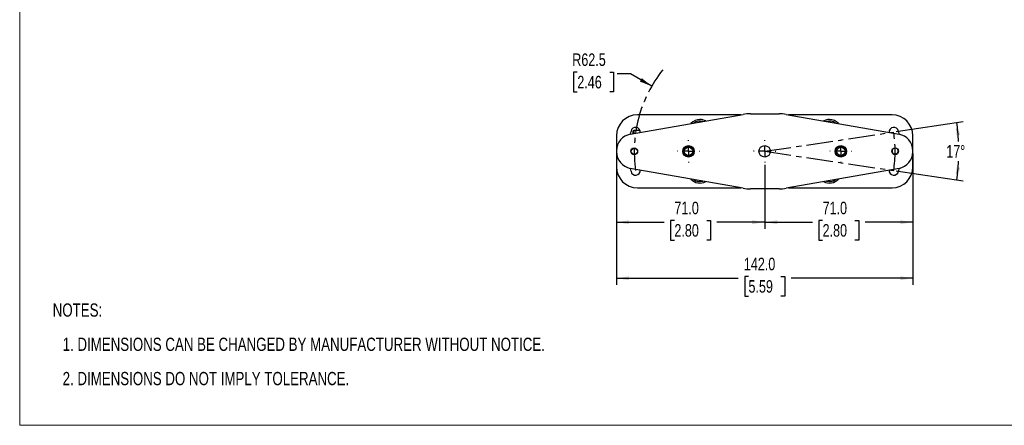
# Model space of a CAD drawing. Header units: millimetres. Extents: x 0 to 864, y 0 to 559.
# Tile 1 of 9: x 0 to 472, y 0 to 194. Entities that reach past the tile are written whole.
import ezdxf

# ---------------------------------------------------------------- set-up
doc = ezdxf.new("R2010")
doc.units = ezdxf.units.MM
doc.linetypes.add('CENTERX2', pattern=[20.32, 12.7, -2.54, 2.54, -2.54])
doc.layers.add('CENTER', color=40, linetype='CENTERX2')
doc.layers.add('DIMENSIONS', color=140, linetype='Continuous', lineweight=25)
doc.layers.add('TEXT', color=140, linetype='Continuous', lineweight=25)
doc.styles.add('SLDTEXTSTYLE0', font='TXT', dxfattribs={"width": 0.75})
doc.dimstyles.new('SLDDIMSTYLE0', dxfattribs={"dimtxt": 6, "dimasz": 6, "dimexe": 0, "dimexo": 0.0625, "dimgap": 1.5, "dimtad": 0, "dimtih": 1, "dimtoh": 1, "dimdec": 4, "dimzin": 12, "dimdsep": 46, "dimtxsty": 'SLDTEXTSTYLE0', "dimsah": 1, "dimcen": 0.09, "dimadec": 0, "dimazin": 3, "dimtfac": 1, "dimtdec": 0, "dimtofl": 0, "dimtmove": 0, "dimatfit": 3, "dimfxl": 0, "dimfrac": 2, "dimtolj": 1, "dimtzin": 12, "dimarcsym": 0})
doc.dimstyles.new('SLDDIMSTYLE1', dxfattribs={"dimtxt": 6, "dimasz": 6, "dimexe": 0, "dimexo": 0.0625, "dimgap": 1.5, "dimtad": 0, "dimtih": 1, "dimtoh": 1, "dimdec": 1, "dimrnd": 1e-09, "dimzin": 12, "dimdsep": 46, "dimtxsty": 'SLDTEXTSTYLE0', "dimsah": 1, "dimcen": 0, "dimadec": 0, "dimazin": 3, "dimtfac": 1, "dimtdec": 1, "dimtofl": 0, "dimtmove": 0, "dimatfit": 3, "dimfxl": 0, "dimfrac": 2, "dimtolj": 1, "dimtzin": 12, "dimarcsym": 0})
doc.dimstyles.new('SLDDIMSTYLE2', dxfattribs={"dimtxt": 6, "dimasz": 6, "dimexe": 0, "dimexo": 0.0625, "dimgap": 1.5, "dimtad": 0, "dimtih": 1, "dimtoh": 1, "dimdec": 1, "dimrnd": 1e-09, "dimzin": 4, "dimdsep": 46, "dimtxsty": 'SLDTEXTSTYLE0', "dimsah": 1, "dimcen": 0.09, "dimadec": 0, "dimazin": 1, "dimtfac": 1, "dimtdec": 1, "dimtofl": 0, "dimtmove": 0, "dimatfit": 3, "dimfxl": 0, "dimfrac": 2, "dimtolj": 1, "dimtzin": 12, "dimarcsym": 0})

# ---------------------------------------------------------------- blocks, each defined once
blk = doc.blocks.new('SW_NOTE_0')
at = {"layer": 'TEXT', "color": 0, "char_height": 6.35, "attachment_point": 1, "style": 'SLDTEXTSTYLE0'}
for s, insert in [('NOTES:', (0, 8.19)), ('1. DIMENSIONS CAN BE CHANGED BY MANUFACTURER WITHOUT NOTICE.', (4.76, -8.24)), ('2. DIMENSIONS DO NOT IMPLY TOLERANCE.', (4.76, -24.66))]:
    blk.add_mtext(s, dxfattribs=dict(at, insert=insert))
blk = doc.blocks.new('_D')
at = {"layer": 'DIMENSIONS'}
for p, q in [((419.98, 140.8), (452.05, 145.59)), ((419.98, 121.95), (452.05, 117.15))]:
    blk.add_line(p, q, dxfattribs=at)
for start, end in [(2.9347, 8.5), (351.5, 357.0653)]:
    blk.add_arc((356.91, 131.37), 93.02, start, end, dxfattribs=at)
for points in [[(448.91, 145.12), (448.69, 139.05), (450.52, 139.27)], [(448.91, 117.62), (450.52, 123.47), (448.69, 123.69)]]:
    blk.add_solid(points, dxfattribs=at)
at = {"layer": 'DIMENSIONS', "insert": (443.9, 134.34), "char_height": 6, "attachment_point": 1, "style": 'SLDTEXTSTYLE0'}
blk.add_mtext('17°', dxfattribs=at)
blk = doc.blocks.new('_D_1')
at = {"layer": 'DIMENSIONS'}
for p, q in [((267.15, 169.34), (265.32, 169.34)), ((265.32, 169.34), (265.32, 159.82)), ((282.67, 169.34), (284.49, 169.34)), ((284.49, 169.34), (284.49, 159.82)), ((292.67, 168.46), (286.32, 168.46)), ((302.79, 162.62), (292.67, 168.46)), ((265.32, 159.82), (267.15, 159.82)), ((284.49, 159.82), (282.67, 159.82))]:
    blk.add_line(p, q, dxfattribs=at)
blk.add_solid([(302.79, 162.62), (298.05, 166.42), (297.13, 164.82)], dxfattribs=at)
at = {"layer": 'DIMENSIONS', "char_height": 6, "attachment_point": 1, "style": 'SLDTEXTSTYLE0'}
for s, insert in [('R62.5', (264.72, 178.3)), ('2.46', (267.15, 167.55))]:
    blk.add_mtext(s, dxfattribs=dict(at, insert=insert))
blk = doc.blocks.new('_D_2')
at = {"layer": 'DIMENSIONS'}
for p, q in [((356.91, 124.81), (356.91, 94.2)), ((285.91, 122.6), (285.91, 94.2)), ((285.91, 97.37), (308.78, 97.37)), ((313.65, 98.25), (311.83, 98.25)), ((311.83, 98.25), (311.83, 88.73)), ((329.17, 98.25), (331, 98.25)), ((331, 98.25), (331, 88.73)), ((356.91, 97.37), (334.04, 97.37)), ((311.83, 88.73), (313.65, 88.73)), ((331, 88.73), (329.17, 88.73))]:
    blk.add_line(p, q, dxfattribs=at)
for points in [[(285.91, 97.37), (291.91, 96.45), (291.91, 98.29)], [(356.91, 97.37), (350.91, 98.29), (350.91, 96.45)]]:
    blk.add_solid(points, dxfattribs=at)
at = {"layer": 'DIMENSIONS', "char_height": 6, "attachment_point": 1, "style": 'SLDTEXTSTYLE0'}
for s, insert in [('71.0', (313.65, 107.21)), ('2.80', (313.65, 96.46))]:
    blk.add_mtext(s, dxfattribs=dict(at, insert=insert))
blk = doc.blocks.new('_D_3')
at = {"layer": 'DIMENSIONS'}
for p, q in [((356.91, 124.81), (356.91, 94.2)), ((427.91, 122.6), (427.91, 94.2)), ((356.91, 97.37), (379.78, 97.37)), ((384.65, 98.25), (382.83, 98.25)), ((382.83, 98.25), (382.83, 88.73)), ((400.17, 98.25), (402, 98.25)), ((402, 98.25), (402, 88.73)), ((427.91, 97.37), (405.04, 97.37)), ((382.83, 88.73), (384.65, 88.73)), ((402, 88.73), (400.17, 88.73))]:
    blk.add_line(p, q, dxfattribs=at)
for points in [[(356.91, 97.37), (362.91, 96.45), (362.91, 98.29)], [(427.91, 97.37), (421.91, 98.29), (421.91, 96.45)]]:
    blk.add_solid(points, dxfattribs=at)
at = {"layer": 'DIMENSIONS', "char_height": 6, "attachment_point": 1, "style": 'SLDTEXTSTYLE0'}
for s, insert in [('71.0', (384.65, 107.21)), ('2.80', (384.65, 96.46))]:
    blk.add_mtext(s, dxfattribs=dict(at, insert=insert))
blk = doc.blocks.new('_D_4')
at = {"layer": 'DIMENSIONS'}
for p, q in [((285.91, 129.81), (285.91, 67.34)), ((427.91, 130.39), (427.91, 67.34)), ((349.15, 71.39), (347.33, 71.39)), ((347.33, 71.39), (347.33, 61.87)), ((364.67, 71.39), (366.5, 71.39)), ((366.5, 71.39), (366.5, 61.87)), ((285.91, 70.51), (344.28, 70.51)), ((427.91, 70.51), (369.54, 70.51)), ((347.33, 61.87), (349.15, 61.87)), ((366.5, 61.87), (364.67, 61.87))]:
    blk.add_line(p, q, dxfattribs=at)
for points in [[(285.91, 70.51), (291.91, 69.59), (291.91, 71.43)], [(427.91, 70.51), (421.91, 71.43), (421.91, 69.59)]]:
    blk.add_solid(points, dxfattribs=at)
at = {"layer": 'DIMENSIONS', "char_height": 6, "attachment_point": 1, "style": 'SLDTEXTSTYLE0'}
for s, insert in [('142.0', (346.94, 80.35)), ('5.59', (349.15, 69.6))]:
    blk.add_mtext(s, dxfattribs=dict(at, insert=insert))
blk = doc.blocks.new('SW_CENTERMARKSYMBOL_0')
at = {"layer": 'CENTER', "color": 0}
for p, q in [((0, 5.08), (0, 5.29)), ((-5.08, 0), (-5.29, 0)), ((0, 0), (-2.54, 0)), ((0, 0), (0, 2.54)), ((0, 0), (0, -2.54)), ((0, 0), (2.54, 0)), ((5.08, 0), (5.29, 0)), ((0, -5.08), (0, -5.29))]:
    blk.add_line(p, q, dxfattribs=at)
blk = doc.blocks.new('SW_CENTERMARKSYMBOL_1')
at = {"layer": 'CENTER', "color": 0}
for p, q in [((0, 5.08), (0, 5.29)), ((-5.08, 0), (-5.29, 0)), ((0, 0), (-2.54, 0)), ((0, 0), (0, 2.54)), ((0, 0), (0, -2.54)), ((0, 0), (2.54, 0)), ((5.08, 0), (5.29, 0)), ((0, -5.08), (0, -5.29))]:
    blk.add_line(p, q, dxfattribs=at)
blk = doc.blocks.new('SW_CENTERMARKSYMBOL_2')
at = {"layer": 'CENTER', "color": 0}
for p, q in [((0, 5.08), (0, 5.29)), ((-5.08, 0), (-5.29, 0)), ((0, 0), (-2.54, 0)), ((0, 0), (0, 2.54)), ((0, 0), (0, -2.54)), ((0, 0), (2.54, 0)), ((5.08, 0), (5.29, 0)), ((0, -5.08), (0, -5.29))]:
    blk.add_line(p, q, dxfattribs=at)

msp = doc.modelspace()

# ---------------------------------------------------------------- linework, layer by layer
at = {"color": 7, "linetype": 'Continuous', "lineweight": 18}
for p, q in [((-0.0003, 558.79968), (-0.0003, -0.00032)), ((-0.0003, -0.00032), (629.4117, -0.00032))]:
    msp.add_line(p, q, dxfattribs=at)
for p, q in [((292.52288, 139.53672), (346.57298, 149.06721)), ((345.46053, 148.87106), (295.91207, 148.87106)), ((350.04594, 149.37106), (363.77819, 149.37106)), ((367.25116, 149.06721), (421.30125, 139.53672)), ((417.91207, 148.87106), (368.36361, 148.87106)), ((285.91207, 138.87106), (285.91207, 131.65826)), ((292.68261, 139.56489), (292.87329, 140.94172)), ((297.21565, 141.37106), (294.21207, 141.37106)), ((294.21207, 141.37106), (294.21207, 139.83457)), ((420.95084, 140.94172), (421.14153, 139.56489)), ((427.91207, 131.65826), (427.91207, 138.87106)), ((285.91207, 131.65826), (285.91207, 131.08386)), ((285.91207, 131.08386), (285.91207, 123.87106)), ((317.66207, 131.37106), (317.91207, 131.37106)), ((317.91207, 131.37106), (318.41207, 131.37106)), ((390.66207, 131.37106), (390.91207, 131.37106)), ((390.91207, 131.37106), (391.41207, 131.37106)), ((427.91207, 131.08386), (427.91207, 131.65826)), ((427.91207, 123.87106), (427.91207, 131.08386)), ((346.57298, 113.6749), (292.52288, 123.20539)), ((292.87329, 121.8004), (292.68261, 123.17723)), ((421.30125, 123.20539), (367.25116, 113.6749)), ((421.14153, 123.17723), (420.95084, 121.8004)), ((295.91207, 113.87106), (345.46053, 113.87106)), ((363.77819, 113.37106), (350.04594, 113.37106)), ((368.36361, 113.87106), (417.91207, 113.87106))]:
    msp.add_line(p, q)
for centre, radius in [((294.41207, 131.37106), 1.625), ((294.41207, 131.37106), 1.5), ((320.41207, 131.37106), 2.75), ((320.41207, 131.37106), 2.5), ((320.41207, 131.37106), 2), ((356.91207, 131.37106), 2.75), ((393.41207, 131.37106), 2.75), ((393.41207, 131.37106), 2.5), ((393.41207, 131.37106), 2), ((419.41207, 131.37106), 1.625)]:
    msp.add_circle(centre, radius)
for centre, radius, start, end in [((295.91207, 138.87106), 10, 90, 180), ((325.91207, 140.87106), 5.75, 90, 138.7568139), ((325.91207, 140.87106), 5.75, 61.2431861, 90), ((350.04594, 129.37106), 20, 90, 100), ((363.77819, 129.37106), 20, 80, 90), ((387.91207, 140.87106), 5.75, 90, 118.756814), ((387.91207, 140.87106), 5.75, 41.243186, 90), ((417.91207, 138.87106), 10, 0, 90), ((295.09858, 140.60915), 2.25, 354.2995996, 171.5), ((325.91207, 140.87106), 5, 73.7381885, 126.2618115), ((387.91207, 140.87106), 5, 53.7381885, 106.2618115), ((418.72556, 140.60915), 2.25, 8.5, 185.7004004), ((293.91207, 131.65826), 8, 100, 180), ((294.21207, 140.87106), 0.5, 90, 180), ((419.91207, 131.65826), 8, 0, 80), ((419.41209, 131.54807), 1.5, 137.4140838, 266.5), ((419.41209, 131.54807), 1.5, 266.5, 42.5735772), ((293.91207, 131.08386), 8, 180, 260), ((419.91207, 131.08386), 8, 280, 0), ((295.91207, 123.87106), 10, 180, 270), ((417.91207, 123.87106), 10, 270, 0), ((295.09858, 122.13297), 2.25, 188.5, 5.7004004), ((325.91207, 121.87106), 5.75, 221.243186, 298.756814), ((387.91207, 121.87106), 5.75, 241.243186, 318.756814), ((418.72556, 122.13297), 2.25, 174.2995996, 351.5), ((325.91207, 121.87106), 5, 233.7381885, 286.2618115), ((350.04594, 133.37106), 20, 260, 270), ((363.77819, 133.37106), 20, 270, 280), ((387.91207, 121.87106), 5, 253.7381885, 306.2618115)]:
    msp.add_arc(centre, radius, start, end)
msp.add_open_spline([(293.71207, 140.87106), (293.71207, 140.83125), (293.71207, 140.76979), (293.71207, 140.39262), (293.71207, 140.07699), (293.71207, 139.83058), (293.71207, 139.74641)], degree=3, knots=[0, 0, 0, 0, 0.421838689, 0.65125637, 0.880875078, 1, 1, 1, 1])
at = {"layer": 'CENTER'}
for q in [(418.72556, 140.60915), (418.72556, 122.13297)]:
    msp.add_line((356.91207, 131.37106), q, dxfattribs=at)
for start, end in [(141.3992758, 188.5), (351.5, 8.5)]:
    msp.add_arc((356.91207, 131.37106), 62.5, start, end, dxfattribs=at)

# ---------------------------------------------------------------- block references
for name, p in [('SW_CENTERMARKSYMBOL_0', (320.41207, 131.37106)), ('SW_CENTERMARKSYMBOL_2', (356.91207, 131.37106)), ('SW_CENTERMARKSYMBOL_1', (393.41207, 131.37106))]:
    msp.add_blockref(name, p, dxfattribs=at)
at = {"layer": 'TEXT'}
msp.add_blockref('SW_NOTE_0', (15.82443, 50.26173), dxfattribs=at)

# ---------------------------------------------------------------- dimensions: what is measured, and where the dimension line sits
at = {"layer": 'DIMENSIONS'}
dim = msp.add_radius_dim(center=(356.91207, 131.37106), mpoint=(302.78548, 162.62106), dimstyle='SLDDIMSTYLE1', dxfattribs=at)
dim.commit()
dim.dimension.update_dxf_attribs({"geometry": '_D_1', "text_midpoint": (274.90765, 168.45994), "dimtype": 164})
dim = msp.add_angular_dim_2l(base=(449.47176, 122.10409), line1=((418.72556, 122.13297), (356.91207, 131.37106)), line2=((418.72556, 140.60915), (356.91207, 131.37106)), dimstyle='SLDDIMSTYLE0', dxfattribs=at)
dim.commit()
dim.dimension.update_dxf_attribs({"geometry": '_D', "text_midpoint": (449.9345, 131.37106), "dimtype": 162})
for base, p1, p2, picture, middle in [((427.91207, 70.51035), (285.91207, 131.08386), (427.91207, 131.65826), '_D_4', (356.91207, 70.51035)), ((285.91207, 97.37106), (356.91207, 126.08106), (285.91207, 123.87106), '_D_2', (321.41207, 97.37106)), ((427.91207, 97.37106), (356.91207, 126.08106), (427.91207, 123.87106), '_D_3', (392.41207, 97.37106))]:
    dim = msp.add_linear_dim(base=base, p1=p1, p2=p2, dimstyle='SLDDIMSTYLE2', dxfattribs=at)
    dim.commit()
    dim.dimension.update_dxf_attribs({"geometry": picture, "text_midpoint": middle, "dimtype": 160})

doc.saveas('drawing.dxf')
